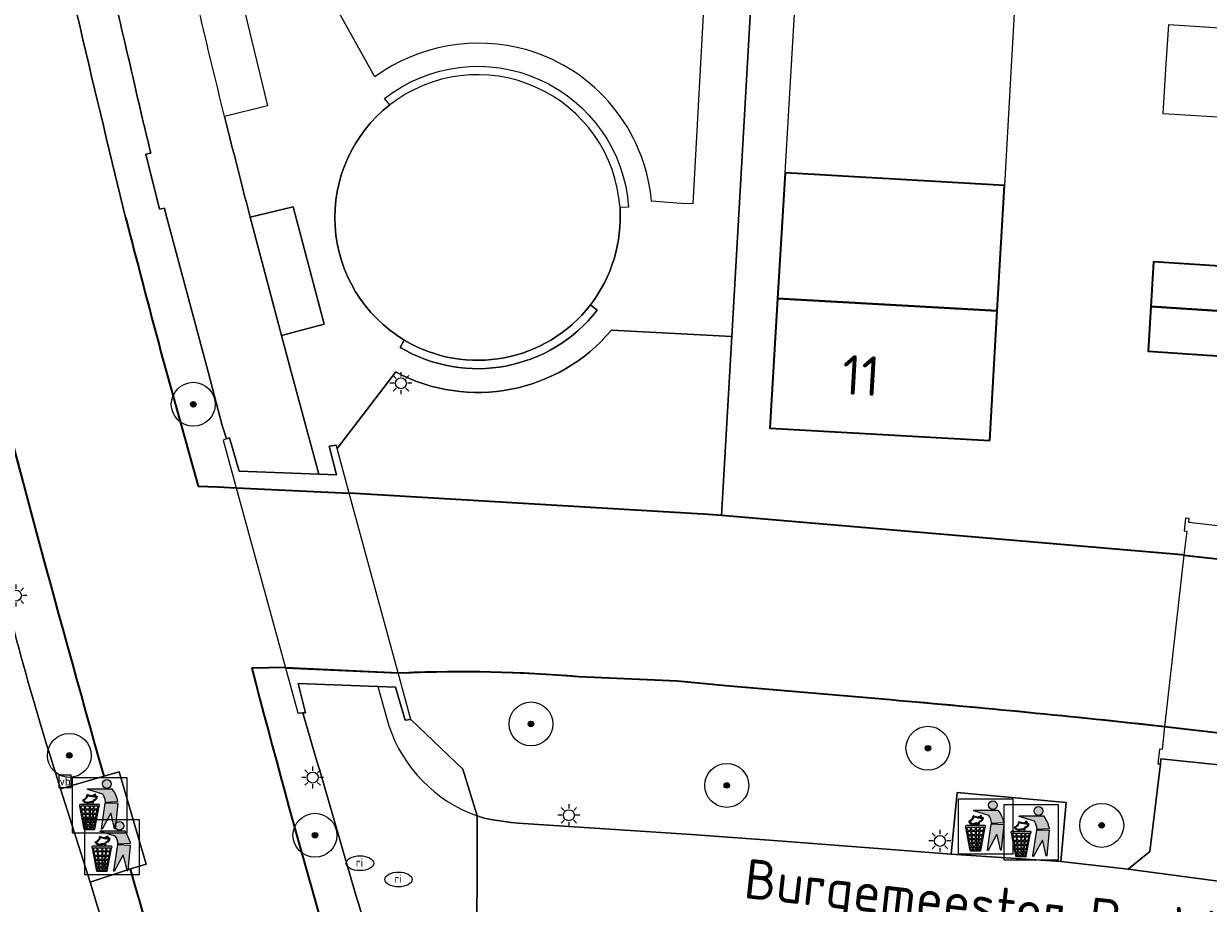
# Model space of a CAD drawing. Header units: metres. Extents: x 89394 to 92106, y 463550 to 466167.
# Tile 37 of 112: x 90453 to 90507, y 465385 to 465425. Entities that reach past the tile are written whole.
import ezdxf
from ezdxf.enums import TextEntityAlignment as Align

# ---------------------------------------------------------------- set-up
doc = ezdxf.new("R2010")
doc.units = ezdxf.units.M
for name, color, linetype, lineweight in [('B-PV-GK-BESCHOEIING-G', 253, 'OB-BESCHOEIING-BLOK', 35), ('B-PV-GR-BEPLANTING_CULTUUR_BODEMBEDEKKER-GV', 90, 'Continuous', 18), ('B-PV-GR-BOOM-S', 90, 'Continuous', 25), ('B-PV-IE-AFVAL APART PLAATS-S', 7, 'Continuous', 25), ('B-PV-IE-MEUBILAIR-S', 7, 'Continuous', 25), ('B-PV-IE-TERREINAFSCHEIDING_KUNSTMATIG_MUUR-GV', 7, 'Continuous', 18), ('B-PV-KW-KUNSTWERK_DEK-GV', 170, 'Continuous', 18), ('B-PV-OG-BEBOUWING-GV', 7, 'Continuous', 35), ('B-PV-OG-BEBOUWING-T18', 1, 'Continuous', 18), ('B-PV-OG-TERREIN_BEGROEID-GV', 7, 'Continuous', 18), ('B-PV-OG-TERREIN_ERF-GV', 50, 'Continuous', 18), ('B-PV-OG-TOPOGRAFIE-T18', 1, 'Continuous', 18), ('B-PV-OG-WATER-GV', 130, 'Continuous', 18), ('B-PV-VH-VERHARDING_BETONSTRAATSTEEN-GV', 190, 'Continuous', 18), ('B-PV-VH-VERHARDING_GESLOTEN_KUNSTSTOF-GV', 10, 'Continuous', 18), ('B-PV-VH-VERHARDING_OPEN-GV', 40, 'Continuous', 18), ('B-PV-VW-MARKERING_PICTOGRAM-G', 7, 'Continuous', 18)]:
    doc.layers.add(name, color=color, linetype=linetype, lineweight=lineweight)
doc.styles.add('NLCS-ISO', font='NLCS-ISO.ttf')
doc.styles.add('NLCS-ISO-M500-T18', font='NLCS-ISO.ttf', dxfattribs={"height": 0.9})
doc.linetypes.add('OB-BESCHOEIING-BLOK', pattern='A,6,-1,[152,NLCS.SHX,S=2,R=0,X=-1,Y=0]', length=7)

# ---------------------------------------------------------------- blocks, each defined once
blk = doc.blocks.new('SIE-AFVAL APART PLAATS-SO')
h = blk.add_hatch(color=256)
h.dxf.hatch_style = 1
h.paths.add_polyline_path([(-0.09, 0.07), (-1.76, 0.07, 0.819081), (-1.79, -0.09), (-1.4, -2.19, 0.36153), (-1.37, -2.21), (-0.47, -2.21, 0.36153), (-0.44, -2.19), (-0.05, -0.09, 0.819081)])
h.paths.add_polyline_path([(-0.16, -0.1), (-0.2, -0.33), (-0.49, -0.33), (-0.47, -0.1)], flags=16)
h.paths.add_polyline_path([(-0.55, -0.1), (-0.58, -0.33), (-0.87, -0.33), (-0.87, -0.1)], flags=16)
h.paths.add_polyline_path([(-0.22, -0.42), (-0.27, -0.73), (-0.53, -0.73), (-0.5, -0.42)], flags=16)
h.paths.add_polyline_path([(-0.58, -0.42), (-0.61, -0.73), (-0.87, -0.73), (-0.87, -0.42)], flags=16)
h.paths.add_polyline_path([(-0.95, -0.1), (-0.95, -0.33), (-1.27, -0.33), (-1.29, -0.1)], flags=16)
h.paths.add_polyline_path([(-0.95, -0.42), (-0.95, -0.73), (-1.23, -0.73), (-1.26, -0.42)], flags=16)
h.paths.add_polyline_path([(-0.29, -0.83), (-0.34, -1.09), (-0.56, -1.09), (-0.54, -0.83)], flags=16)
h.paths.add_polyline_path([(-0.62, -0.83), (-0.65, -1.09), (-0.87, -1.09), (-0.87, -0.83)], flags=16)
h.paths.add_polyline_path([(-0.95, -0.83), (-0.95, -1.09), (-1.2, -1.09), (-1.22, -0.83)], flags=16)
h.paths.add_polyline_path([(-1.35, -0.33), (-1.64, -0.33), (-1.69, -0.1), (-1.37, -0.1)], flags=16)
h.paths.add_polyline_path([(-1.34, -0.42), (-1.31, -0.73), (-1.57, -0.73), (-1.63, -0.42)], flags=16)
h.paths.add_polyline_path([(-0.36, -1.18), (-0.41, -1.44), (-0.6, -1.44), (-0.57, -1.18)], flags=16)
h.paths.add_polyline_path([(-0.65, -1.18), (-0.68, -1.44), (-0.87, -1.44), (-0.87, -1.18)], flags=16)
h.paths.add_polyline_path([(-1.3, -0.83), (-1.28, -1.09), (-1.5, -1.09), (-1.55, -0.83)], flags=16)
h.paths.add_polyline_path([(-0.95, -1.18), (-0.95, -1.44), (-1.17, -1.44), (-1.19, -1.18)], flags=16)
h.paths.add_polyline_path([(-0.42, -1.53), (-0.47, -1.79), (-0.63, -1.79), (-0.6, -1.53)], flags=16)
h.paths.add_polyline_path([(-1.27, -1.18), (-1.25, -1.44), (-1.44, -1.44), (-1.49, -1.18)], flags=16)
h.paths.add_polyline_path([(-0.69, -1.53), (-0.71, -1.79), (-0.87, -1.79), (-0.87, -1.53)], flags=16)
h.paths.add_polyline_path([(-0.95, -1.53), (-0.95, -1.79), (-1.13, -1.79), (-1.16, -1.53)], flags=16)
h.paths.add_polyline_path([(-1.24, -1.53), (-1.22, -1.79), (-1.37, -1.79), (-1.42, -1.53)], flags=16)
h.paths.add_polyline_path([(-0.49, -1.89), (-0.53, -2.13), (-0.66, -2.13), (-0.64, -1.89)], flags=16)
h.paths.add_polyline_path([(-0.72, -1.89), (-0.74, -2.13), (-0.87, -2.13), (-0.87, -1.89)], flags=16)
h.paths.add_polyline_path([(-0.95, -1.89), (-0.95, -2.13), (-1.1, -2.13), (-1.12, -1.89)], flags=16)
h.paths.add_polyline_path([(-1.21, -1.89), (-1.18, -2.13), (-1.31, -2.13), (-1.35, -1.89)], flags=16)
h.paths.add_polyline_path([(-0.19, 0.78, -0.01173), (-0.3, 0.78, -0.148797), (-0.42, 1.03, -0.136076), (-0.69, 0.87), (-0.78, 0.85, -0.038293), (-1.14, 0.96), (-1.19, 0.81, -0.243822), (-1.56, 0.45, 0.344326), (-1, 0.22, -0.139345), (-0.6, 0.22, 0.618436), (-0.56, 0.27, -0.441494), (-0.47, 0.44, 0.309048)])
h.paths.add_polyline_path([(-0.49, 0.51, 0.351556), (-0.64, 0.31, 0.121061), (-1.02, 0.29, -0.288745), (-1.45, 0.42, 0.203599), (-1.12, 0.79), (-1.09, 0.87, 0.083075), (-0.28, 0.71, -0.242261)], flags=16)
h.paths.add_polyline_path([(-0.4, 0.79, -0.023345), (-0.63, 0.82, 0.07081), (-0.46, 0.9, 0.059965)], flags=16)
h.paths.add_polyline_path([(1.12, 1.48), (-1.07, 1.48, 0.860559), (-1.08, 1.42), (0.29, 1, -0.146703), (0.53, 0.28, 0.421968), (0.56, 0.25), (1.6, 0.31, 0.450293), (1.63, 0.34, 0.122241)])
h.paths.add_polyline_path([(0.26, 1.93, 1), (1.07, 1.93, 1)])
h.paths.add_polyline_path([(1.65, 0.15, 0.429303), (1.62, 0.18), (0.55, 0.23, 0.38429), (0.51, 0.2), (0.16, -2.16, 0.83726), (0.22, -2.18), (0.99, -0.78, -0.688204), (1.05, -0.78), (1.36, -2.14, 0.84934), (1.42, -2.14)])
for p, q in [((-0.09, 0.07), (-1.76, 0.07)), ((-1.4, -2.19), (-1.79, -0.09)), ((-1.37, -0.1), (-1.69, -0.1)), ((-1.64, -0.33), (-1.69, -0.1)), ((-1.64, -0.33), (-1.35, -0.33)), ((-1.63, -0.42), (-1.34, -0.42)), ((-1.57, -0.73), (-1.63, -0.42)), ((-1.57, -0.73), (-1.31, -0.73)), ((-1.55, -0.83), (-1.3, -0.83)), ((-1.5, -1.09), (-1.55, -0.83)), ((-0.95, -0.1), (-1.29, -0.1)), ((-1.27, -0.33), (-0.95, -0.33)), ((-1.26, -0.42), (-0.95, -0.42)), ((-1.23, -0.73), (-0.95, -0.73)), ((-1.22, -0.83), (-0.95, -0.83)), ((-0.95, -0.1), (-0.95, -0.33)), ((-0.95, -0.42), (-0.95, -0.73)), ((-0.95, -0.83), (-0.95, -1.09)), ((-0.87, -0.1), (-0.87, -0.33)), ((-0.55, -0.1), (-0.87, -0.1)), ((-0.87, -0.33), (-0.58, -0.33)), ((-0.87, -0.42), (-0.87, -0.73)), ((-0.87, -0.42), (-0.58, -0.42)), ((-0.87, -0.73), (-0.61, -0.73)), ((-0.87, -0.83), (-0.62, -0.83)), ((-0.87, -0.83), (-0.87, -1.09)), ((-0.54, -0.83), (-0.29, -0.83)), ((-0.53, -0.73), (-0.27, -0.73)), ((-0.5, -0.42), (-0.22, -0.42)), ((-0.49, -0.33), (-0.2, -0.33)), ((-0.16, -0.1), (-0.47, -0.1)), ((-0.44, -2.19), (-0.05, -0.09)), ((-0.34, -1.09), (-0.29, -0.83)), ((-0.27, -0.73), (-0.22, -0.42)), ((-0.2, -0.33), (-0.16, -0.1)), ((-1.5, -1.09), (-1.28, -1.09)), ((-1.49, -1.18), (-1.27, -1.18)), ((-1.44, -1.44), (-1.49, -1.18)), ((-1.44, -1.44), (-1.25, -1.44)), ((-1.42, -1.53), (-1.24, -1.53)), ((-1.37, -1.79), (-1.42, -1.53)), ((-1.37, -1.79), (-1.22, -1.79)), ((-1.31, -2.13), (-1.35, -1.89)), ((-1.35, -1.89), (-1.21, -1.89)), ((-1.31, -2.13), (-1.18, -2.13)), ((-1.2, -1.09), (-0.95, -1.09)), ((-1.19, -1.18), (-0.95, -1.18)), ((-1.17, -1.44), (-0.95, -1.44)), ((-1.16, -1.53), (-0.95, -1.53)), ((-1.13, -1.79), (-0.95, -1.79)), ((-1.12, -1.89), (-0.95, -1.89)), ((-1.1, -2.13), (-0.95, -2.13)), ((-0.95, -1.18), (-0.95, -1.44)), ((-0.95, -1.53), (-0.95, -1.79)), ((-0.95, -1.89), (-0.95, -2.13)), ((-0.87, -1.09), (-0.65, -1.09)), ((-0.87, -1.18), (-0.65, -1.18)), ((-0.87, -1.18), (-0.87, -1.44)), ((-0.87, -1.44), (-0.68, -1.44)), ((-0.87, -1.53), (-0.69, -1.53)), ((-0.87, -1.53), (-0.87, -1.79)), ((-0.87, -1.79), (-0.71, -1.79)), ((-0.87, -1.89), (-0.87, -2.13)), ((-0.87, -1.89), (-0.72, -1.89)), ((-0.87, -2.13), (-0.74, -2.13)), ((-0.66, -2.13), (-0.53, -2.13)), ((-0.64, -1.89), (-0.49, -1.89)), ((-0.63, -1.79), (-0.47, -1.79)), ((-0.6, -1.44), (-0.41, -1.44)), ((-0.6, -1.53), (-0.42, -1.53)), ((-0.57, -1.18), (-0.36, -1.18)), ((-0.56, -1.09), (-0.34, -1.09)), ((-0.53, -2.13), (-0.49, -1.89)), ((-0.47, -1.79), (-0.42, -1.53)), ((-0.41, -1.44), (-0.36, -1.18)), ((-1.37, -2.21), (-0.47, -2.21))]:
    blk.add_line(p, q)
blk.add_lwpolyline([(-2.5, -2.51), (2.5, -2.51), (2.5, 2.49), (-2.5, 2.49)], close=True)
for points in [[(-1.07, 1.48), (1.12, 1.48, -0.122241), (1.63, 0.34, -0.450293), (1.6, 0.31), (0.56, 0.25, -0.421968), (0.53, 0.28, 0.146703), (0.29, 1), (-1.08, 1.42, -0.860559)], [(-1.09, 0.87), (-1.12, 0.79, -0.203599), (-1.45, 0.42, 0.288745), (-1.02, 0.29, -0.121061), (-0.64, 0.31, -0.351556), (-0.49, 0.51, 0.242261), (-0.28, 0.71, -0.083075)], [(0.55, 0.23), (1.62, 0.18, -0.429303), (1.65, 0.15), (1.42, -2.14, -0.84934), (1.36, -2.14), (1.05, -0.78, 0.688204), (0.99, -0.78), (0.22, -2.18, -0.83726), (0.16, -2.16), (0.51, 0.2, -0.38429)]]:
    blk.add_lwpolyline(points, format="xyb", close=True)
for points in [[(-0.78, 0.85, -0.038293), (-1.14, 0.96), (-1.19, 0.81, -0.243822), (-1.56, 0.45, 0.344326), (-1, 0.22, -0.139345), (-0.6, 0.22, 0.618436), (-0.56, 0.27, -0.441494), (-0.47, 0.44, 0.309048), (-0.19, 0.78, -0.01173), (-0.3, 0.78, -0.01173)], [(-0.78, 0.85), (-0.69, 0.87, 0.136076), (-0.42, 1.03, 0.156405), (-0.29, 0.77)], [(-0.78, 0.85), (-0.69, 0.87, 0.136076), (-0.42, 1.03, 0.148797), (-0.3, 0.78, 0.148797)], [(-0.63, 0.82, 0.07081), (-0.46, 0.9, 0.059965), (-0.4, 0.79, 0.059965)], [(-0.4, 0.79, -0.023345), (-0.63, 0.82)]]:
    blk.add_lwpolyline(points, format="xyb")
for points in [[(-1.35, -0.33), (-1.37, -0.1)], [(-1.31, -0.73), (-1.34, -0.42)], [(-1.28, -1.09), (-1.3, -0.83)], [(-1.27, -0.33), (-1.29, -0.1)], [(-1.23, -0.73), (-1.26, -0.42)], [(-1.2, -1.09), (-1.22, -0.83)], [(-0.65, -1.09), (-0.62, -0.83)], [(-0.61, -0.73), (-0.58, -0.42)], [(-0.58, -0.33), (-0.55, -0.1)], [(-0.56, -1.09), (-0.54, -0.83)], [(-0.53, -0.73), (-0.5, -0.42)], [(-0.49, -0.33), (-0.47, -0.1)], [(-1.25, -1.44), (-1.27, -1.18)], [(-1.22, -1.79), (-1.24, -1.53)], [(-1.18, -2.13), (-1.21, -1.89)], [(-1.17, -1.44), (-1.19, -1.18)], [(-1.13, -1.79), (-1.16, -1.53)], [(-1.1, -2.13), (-1.12, -1.89)], [(-0.74, -2.13), (-0.72, -1.89)], [(-0.71, -1.79), (-0.69, -1.53)], [(-0.68, -1.44), (-0.65, -1.18)], [(-0.66, -2.13), (-0.64, -1.89)], [(-0.63, -1.79), (-0.6, -1.53)], [(-0.6, -1.44), (-0.57, -1.18)], [(-1.18, -2.22), (-1.18, -2.21)]]:
    blk.add_lwpolyline(points)
blk.add_circle((0.66, 1.93), 0.401)
for centre, radius, start, end in [((-1.76, -0.01), 0.0869, 90, 247.281), ((-0.09, -0.01), 0.0869, 292.719, 90), ((-1.37, -2.18), 0.0318, 190.4943, 270), ((-0.47, -2.18), 0.0318, 270, 349.5057)]:
    blk.add_arc(centre, radius, start, end)
blk = doc.blocks.new('SIE-MEUBILAIR_BORD_VERKEER-SO')
blk.add_lwpolyline([(-0.5625, -0.5625), (0.5625, -0.5625), (0.5625, 0.5625), (-0.5625, 0.5625)], close=True)
at = {"style": 'NLCS-ISO'}
blk.add_text('vb', height=0.75, dxfattribs=at).set_placement((0, 0), align=Align.MIDDLE_CENTER)
blk = doc.blocks.new('SIE-MEUBILAIR_PAAL_LICHTMAST-SO')
for points in [[(-0.62, 0), (-1, 0)], [(-0.71, 0.71), (-0.44, 0.44)], [(0, 1), (0, 0.62)], [(0.44, 0.44), (0.71, 0.71)], [(1, 0), (0.62, 0)], [(-0.71, -0.71), (-0.44, -0.44)], [(0, -0.62), (0, -1)], [(0.44, -0.44), (0.71, -0.71)]]:
    blk.add_lwpolyline(points)
blk.add_circle((0, 0), 0.5)
blk = doc.blocks.new('SIE-MEUBILAIR_PUT_RIOOLPUT-SO')
blk.add_ellipse((0, 0), major_axis=(1.25, 0), ratio=0.54)
at = {"style": 'NLCS-ISO'}
blk.add_text('ri', height=0.75, dxfattribs=at).set_placement((-0.04, 0.07), align=Align.MIDDLE_CENTER)
blk = doc.blocks.new('SGR-BOOM_GBKN-SO')
at = {"linetype": 'ByBlock', "lineweight": 18}
h = blk.add_hatch(color=0, dxfattribs=at)
h.dxf.hatch_style = 1
edge = h.paths.add_edge_path()
edge.add_arc((0, 0), 0.25, 0, 360)
at = {"color": 0, "linetype": 'ByBlock', "lineweight": 18}
for radius in [2, 0.25]:
    blk.add_circle((0, 0), radius, dxfattribs=at)
at = {"color": 0, "linetype": 'ByBlock', "lineweight": 18, "style": 'NLCS-ISO'}
blk.add_attdef('SOORT', (2.5, 0), '', height=1.5, dxfattribs=at)

msp = doc.modelspace()

# ---------------------------------------------------------------- linework, layer by layer
at = {"layer": 'B-PV-GK-BESCHOEIING-G'}
for points in [[(90457.865, 465416.613, 0.007277), (90461.17, 465404.376)], [(90456.884, 465391.17, -0.00685), (90450.526, 465414.838)], [(90463.604, 465396.095, 0.021875), (90477.332, 465351.57)], [(90478.49, 465395.694, 0.032463), (90470.495, 465395.867)], [(90505.164, 465393.425, 0.006243), (90492.679, 465394.643)], [(90474.04, 465338.343, -0.019914), (90458.082, 465386.955)]]:
    msp.add_lwpolyline(points, format="xyb", dxfattribs=at)
at = {"layer": 'B-PV-GK-BESCHOEIING-G', "flags": 128}
for points in [[(90461.17, 465404.376), (90462.053, 465404.338)], [(90462.053, 465404.338), (90462.899, 465404.298)], [(90462.899, 465404.298), (90468.043, 465404.053)], [(90484.988, 465403.041), (90484.399, 465403.091), (90468.043, 465404.053)], [(90506.045, 465401.238), (90505.945, 465401.249), (90484.988, 465403.041)], [(90506.045, 465401.238), (90510.719, 465400.718)], [(90465.127, 465396.114), (90463.604, 465396.095)], [(90465.127, 465396.114), (90465.141, 465396.113)], [(90465.141, 465396.113), (90470.273, 465395.877)], [(90470.495, 465395.867), (90470.273, 465395.877)], [(90492.679, 465394.643), (90485.185, 465395.286), (90482.991, 465395.505), (90478.49, 465395.694)], [(90509.881, 465392.881), (90505.164, 465393.425)]]:
    msp.add_lwpolyline(points, dxfattribs=at)
at = {"layer": 'B-PV-GR-BEPLANTING_CULTUUR_BODEMBEDEKKER-GV'}
for points in [[(90449.572, 465455.143, 0.013852), (90457.255, 465419.11)], [(90458.192, 465423.025, -0.01084), (90456.086, 465432.691)], [(90458.969, 465419.705, -0.006264), (90458.192, 465423.025)], [(90457.865, 465416.613, 0.007277), (90461.17, 465404.376)], [(90479.978, 465411.475, -0.354051), (90470.162, 465409.577)]]:
    msp.add_lwpolyline(points, format="xyb", dxfattribs=at)
at = {"layer": 'B-PV-GR-BEPLANTING_CULTUUR_BODEMBEDEKKER-GV', "flags": 128}
for points in [[(90470.162, 465409.577), (90467.488, 465406.087), (90467.444, 465406.248), (90467.132, 465406.191), (90467.466, 465404.893), (90466.652, 465404.925), (90463.035, 465405.066), (90462.592, 465406.571), (90462.456, 465406.526), (90462.26, 465407.144), (90461.616, 465409.586), (90459.667, 465416.882), (90459.629, 465417.037), (90459.411, 465416.985), (90458.787, 465419.483), (90459.01, 465419.54), (90458.969, 465419.705)], [(90457.255, 465419.11), (90457.865, 465416.613)], [(90461.17, 465404.376), (90462.053, 465404.338), (90462.899, 465404.298), (90468.043, 465404.053), (90484.399, 465403.091), (90484.988, 465403.041), (90485.454, 465411.186)], [(90485.454, 465411.186), (90479.978, 465411.475)]]:
    msp.add_lwpolyline(points, dxfattribs=at)
at = {"layer": 'B-PV-IE-TERREINAFSCHEIDING_KUNSTMATIG_MUUR-GV'}
for points in [[(90470.36, 465410.693, 0.378794), (90479.337, 465412.395)], [(90479.027, 465412.626, -0.379644), (90470.545, 465411.028)]]:
    msp.add_lwpolyline(points, format="xyb", dxfattribs=at)
at = {"layer": 'B-PV-IE-TERREINAFSCHEIDING_KUNSTMATIG_MUUR-GV', "flags": 128}
for points in [[(90479.337, 465412.395), (90479.027, 465412.626)], [(90470.545, 465411.028), (90470.36, 465410.693)]]:
    msp.add_lwpolyline(points, dxfattribs=at)
at = {"layer": 'B-PV-KW-KUNSTWERK_DEK-GV', "flags": 128}
msp.add_lwpolyline([(90470.151, 465395.225), (90470.59, 465393.718), (90470.851, 465393.76), (90470.273, 465395.877), (90468.043, 465404.053), (90467.488, 465406.087), (90467.444, 465406.248), (90467.132, 465406.191), (90467.466, 465404.893), (90466.652, 465404.925), (90463.035, 465405.066), (90462.592, 465406.571), (90462.456, 465406.526), (90462.302, 465406.476), (90462.899, 465404.298), (90465.141, 465396.113), (90465.703, 465394.063), (90465.937, 465394.058), (90466.046, 465394.055), (90465.716, 465395.387), (90469.341, 465395.255)], close=True, dxfattribs=at)
msp.add_lwpolyline([(90510.847, 465402.198), (90506.261, 465402.723), (90506.281, 465402.898), (90506.257, 465402.901), (90506.121, 465402.916), (90506.056, 465402.339), (90506.168, 465402.326), (90506.045, 465401.238), (90505.164, 465393.425), (90505.047, 465392.388), (90504.927, 465392.4), (90504.855, 465391.733), (90504.98, 465391.735), (90504.996, 465391.97), (90509.677, 465391.484)], dxfattribs=at)
at = {"layer": 'B-PV-OG-BEBOUWING-GV', "flags": 128}
for points in [[(90497.869, 465418.064), (90487.883, 465418.639), (90487.546, 465412.925), (90497.542, 465412.364)], [(90504.535, 465412.557), (90508.031, 465412.326), (90508.165, 465414.36), (90504.656, 465414.591)], [(90497.203, 465406.451), (90497.542, 465412.364), (90487.546, 465412.925), (90487.197, 465407.021)], [(90504.535, 465412.557), (90504.413, 465410.522), (90507.087, 465410.345), (90507.897, 465410.292), (90508.031, 465412.326)]]:
    msp.add_lwpolyline(points, close=True, dxfattribs=at)
at = {"layer": 'B-PV-OG-TERREIN_BEGROEID-GV', "flags": 128}
for points in [[(90454.376, 465392.252), (90454.892, 465390.593), (90456.884, 465391.17), (90456.044, 465394.155), (90454.902, 465398.281), (90453.78, 465402.413), (90452.676, 465406.55), (90451.591, 465410.691), (90450.526, 465414.838), (90449.892, 465417.338), (90448.431, 465423.1), (90447.14, 465429.064)], [(90509.881, 465392.881), (90505.164, 465393.425), (90502.669, 465393.694), (90500.174, 465393.95), (90497.677, 465394.193), (90495.178, 465394.424), (90492.679, 465394.643), (90485.185, 465395.286), (90482.991, 465395.505), (90478.49, 465395.694), (90477.35, 465395.782), (90476.209, 465395.849), (90475.067, 465395.895), (90473.924, 465395.92), (90472.781, 465395.924), (90471.638, 465395.906), (90470.495, 465395.867), (90470.273, 465395.877), (90465.127, 465396.114), (90463.604, 465396.095), (90464.455, 465392.876), (90465.326, 465389.663), (90466.217, 465386.456), (90467.128, 465383.253)], [(90465.937, 465394.058), (90466.046, 465394.055), (90465.716, 465395.387), (90469.341, 465395.255), (90470.151, 465395.225), (90470.59, 465393.718), (90470.851, 465393.76), (90473.216, 465391.498), (90473.862, 465389.37), (90473.924, 465389.348), (90473.987, 465389.326), (90474.05, 465389.306), (90474.114, 465389.286), (90474.177, 465389.267), (90474.485, 465389.207), (90474.794, 465389.153), (90475.105, 465389.107), (90475.416, 465389.067), (90475.728, 465389.034), (90479.675, 465388.782), (90483.621, 465388.515), (90487.565, 465388.232), (90491.509, 465387.933), (90495.451, 465387.619), (90495.714, 465390.424), (90500.686, 465389.978), (90500.443, 465387.287), (90503.504, 465386.948), (90504.494, 465387.747), (90504.98, 465391.735), (90504.996, 465391.97), (90509.677, 465391.484)], [(90459.356, 465382.57), (90458.269, 465386.299), (90458.082, 465386.955), (90456.246, 465386.342), (90457.54, 465382.076)]]:
    msp.add_lwpolyline(points, dxfattribs=at)
at = {"layer": 'B-PV-OG-TERREIN_BEGROEID-GV'}
for points in [[(90452.714, 465398.044, 0.007979), (90454.376, 465392.252)], [(90472.345, 465372.229, -0.002017), (90465.937, 465394.058)]]:
    msp.add_lwpolyline(points, format="xyb", dxfattribs=at)
at = {"layer": 'B-PV-OG-TERREIN_ERF-GV', "flags": 128}
for points in [[(90509.106, 465429.055), (90498.533, 465429.655), (90498.195, 465423.755), (90497.869, 465418.064), (90497.542, 465412.364), (90497.203, 465406.451), (90487.197, 465407.021), (90487.546, 465412.925), (90487.883, 465418.639), (90488.219, 465424.329), (90488.567, 465430.22), (90486.55, 465430.334), (90486.427, 465428.178), (90485.454, 465411.186), (90484.988, 465403.041), (90505.945, 465401.249), (90506.045, 465401.238), (90510.719, 465400.718)], [(90508.579, 465421.112), (90505.096, 465421.328), (90505.222, 465423.361), (90505.348, 465425.393), (90508.848, 465425.16)], [(90507.897, 465410.292), (90507.087, 465410.345), (90504.413, 465410.522), (90504.535, 465412.557), (90504.656, 465414.591), (90508.165, 465414.36)]]:
    msp.add_lwpolyline(points, dxfattribs=at)
at = {"layer": 'B-PV-OG-WATER-GV'}
for points in [[(90457.255, 465419.11, -0.013852), (90449.572, 465455.143)], [(90461.17, 465404.376, -0.007277), (90457.865, 465416.613)]]:
    msp.add_lwpolyline(points, format="xyb", dxfattribs=at)
at = {"layer": 'B-PV-OG-WATER-GV', "flags": 128}
for points in [[(90457.865, 465416.613), (90457.255, 465419.11)], [(90452.676, 465406.55), (90453.78, 465402.413), (90454.902, 465398.281), (90456.044, 465394.155), (90456.884, 465391.17), (90457.571, 465391.368), (90458.795, 465387.166), (90458.082, 465386.955), (90458.269, 465386.299), (90459.356, 465382.57)], [(90510.719, 465400.718), (90506.045, 465401.238), (90505.945, 465401.249), (90484.988, 465403.041), (90484.399, 465403.091), (90468.043, 465404.053), (90462.899, 465404.298), (90462.053, 465404.338), (90461.17, 465404.376)], [(90467.128, 465383.253), (90466.217, 465386.456), (90465.326, 465389.663), (90464.455, 465392.876), (90463.604, 465396.095), (90465.127, 465396.114), (90470.273, 465395.877), (90470.495, 465395.867), (90471.638, 465395.906), (90472.781, 465395.924), (90473.924, 465395.92), (90475.067, 465395.895), (90476.209, 465395.849), (90477.35, 465395.782), (90478.49, 465395.694), (90482.991, 465395.505), (90485.185, 465395.286), (90492.679, 465394.643), (90495.178, 465394.424), (90497.677, 465394.193), (90500.174, 465393.95), (90502.669, 465393.694), (90505.164, 465393.425), (90509.881, 465392.881)]]:
    msp.add_lwpolyline(points, dxfattribs=at)
at = {"layer": 'B-PV-VH-VERHARDING_BETONSTRAATSTEEN-GV', "flags": 128}
for points in [[(90454.696, 465457.365), (90456.681, 465457.761), (90458.875, 465447.035), (90456.921, 465446.593), (90457.722, 465442.718), (90459.67, 465443.169), (90461.883, 465432.458), (90462.813, 465428.013), (90463.039, 465427.038), (90464.326, 465421.687), (90462.369, 465421.206)], [(90479.978, 465411.475), (90485.454, 465411.186), (90486.427, 465428.178), (90485.355, 465428.233), (90463.565, 465429.433)], [(90469.209, 465423.015), (90466.927, 465427.103), (90476.824, 465426.547)], [(90476.824, 465426.547), (90484.178, 465426.126), (90483.687, 465417.222), (90483.153, 465417.244), (90481.804, 465417.346)], [(90469.887, 465421.733), (90469.653, 465422.028)], [(90458.969, 465419.705), (90459.01, 465419.54), (90458.787, 465419.483), (90459.411, 465416.985), (90459.629, 465417.037), (90459.667, 465416.882), (90461.616, 465409.586), (90462.26, 465407.144), (90462.456, 465406.526), (90462.592, 465406.571), (90463.035, 465405.066), (90466.652, 465404.925), (90465.441, 465409.411), (90464.958, 465411.242)], [(90464.958, 465411.242), (90463.54, 465416.614), (90463.361, 465417.293)], [(90463.361, 465417.293), (90463.54, 465416.614), (90465.495, 465417.093), (90466.896, 465411.746), (90464.958, 465411.242), (90465.441, 465409.411), (90466.652, 465404.925), (90467.466, 465404.893), (90467.132, 465406.191), (90467.444, 465406.248), (90467.488, 465406.087), (90470.162, 465409.577)], [(90480.758, 465417.082), (90480.37, 465417.062)], [(90479.027, 465412.626), (90479.337, 465412.395)], [(90470.36, 465410.693), (90470.545, 465411.028)], [(90473.857, 465381.93), (90473.862, 465389.37), (90473.216, 465391.498), (90470.851, 465393.76), (90470.59, 465393.718), (90470.151, 465395.225), (90469.341, 465395.255), (90465.716, 465395.387), (90466.046, 465394.055), (90465.937, 465394.058)], [(90453.16, 465384.082), (90454.08, 465381.027), (90457.54, 465382.076), (90456.246, 465386.342), (90454.892, 465390.593), (90454.376, 465392.252)], [(90510.226, 465386.041), (90503.504, 465386.948), (90500.443, 465387.287), (90495.451, 465387.619), (90491.509, 465387.933), (90487.565, 465388.232), (90483.621, 465388.515), (90479.675, 465388.782), (90475.728, 465389.034), (90475.416, 465389.067), (90475.105, 465389.107), (90474.794, 465389.153), (90474.485, 465389.207), (90474.177, 465389.267), (90474.114, 465389.286), (90474.05, 465389.306), (90473.987, 465389.326), (90473.924, 465389.348), (90473.862, 465389.37), (90473.857, 465381.93)]]:
    msp.add_lwpolyline(points, dxfattribs=at)
at = {"layer": 'B-PV-VH-VERHARDING_BETONSTRAATSTEEN-GV'}
for points in [[(90456.086, 465432.691, 0.01084), (90458.192, 465423.025)], [(90462.369, 465421.206, -0.00349), (90461.196, 465426.07)], [(90476.129, 465424.233, 0.229541), (90469.209, 465423.015)], [(90481.804, 465417.346, 0.308926), (90476.129, 465424.233)], [(90458.192, 465423.025, 0.006264), (90458.969, 465419.705)], [(90469.653, 465422.028, -0.601078), (90480.758, 465417.082)], [(90470.545, 465411.028, -0.5263), (90469.887, 465421.733)], [(90463.361, 465417.293, -0.002584), (90462.369, 465421.206)], [(90462.369, 465421.206, 0.002584), (90463.361, 465417.293)], [(90480.37, 465417.062, -0.179711), (90479.027, 465412.626)], [(90479.337, 465412.395, -0.378794), (90470.36, 465410.693)], [(90470.162, 465409.577, 0.354051), (90479.978, 465411.475)], [(90454.376, 465392.252, -0.007979), (90452.714, 465398.044)], [(90465.937, 465394.058, 0.002017), (90472.345, 465372.229)]]:
    msp.add_lwpolyline(points, format="xyb", dxfattribs=at)
at = {"layer": 'B-PV-VH-VERHARDING_BETONSTRAATSTEEN-GV', "flags": 128}
for points in [[(90463.54, 465416.614), (90464.958, 465411.242), (90466.896, 465411.746), (90465.495, 465417.093)], [(90510.226, 465386.041), (90509.33, 465387.24), (90509.765, 465391.226), (90509.657, 465391.235), (90509.677, 465391.484), (90504.996, 465391.97), (90504.98, 465391.735), (90504.494, 465387.747), (90503.504, 465386.948)], [(90458.082, 465386.955), (90458.795, 465387.166), (90457.571, 465391.368), (90456.884, 465391.17), (90454.892, 465390.593), (90456.246, 465386.342)], [(90495.451, 465387.619), (90500.443, 465387.287), (90500.686, 465389.978), (90495.714, 465390.424)]]:
    msp.add_lwpolyline(points, close=True, dxfattribs=at)
at = {"layer": 'B-PV-VH-VERHARDING_GESLOTEN_KUNSTSTOF-GV'}
for points in [[(90480.37, 465417.062, 0.600292), (90469.887, 465421.733)], [(90469.887, 465421.733, 0.5263), (90470.545, 465411.028)], [(90479.027, 465412.626, 0.179711), (90480.37, 465417.062)], [(90470.545, 465411.028, 0.379644), (90479.027, 465412.626)]]:
    msp.add_lwpolyline(points, format="xyb", dxfattribs=at)
at = {"layer": 'B-PV-VH-VERHARDING_OPEN-GV', "flags": 128}
msp.add_lwpolyline([(90465.937, 465394.058), (90466.046, 465394.055), (90465.716, 465395.387), (90469.341, 465395.255), (90470.151, 465395.225), (90470.59, 465393.718), (90470.851, 465393.76), (90470.273, 465395.877), (90468.043, 465404.053), (90467.488, 465406.087), (90467.444, 465406.248), (90467.132, 465406.191), (90467.466, 465404.893), (90466.652, 465404.925), (90463.035, 465405.066), (90462.592, 465406.571), (90462.456, 465406.526), (90462.302, 465406.476), (90462.899, 465404.298), (90465.141, 465396.113), (90465.703, 465394.063)], close=True, dxfattribs=at)
msp.add_lwpolyline([(90510.847, 465402.198), (90506.261, 465402.723), (90506.281, 465402.898), (90506.257, 465402.901), (90506.121, 465402.916), (90506.056, 465402.339), (90506.168, 465402.326), (90506.045, 465401.238), (90505.164, 465393.425), (90505.047, 465392.388), (90504.927, 465392.4), (90504.855, 465391.733), (90504.98, 465391.735), (90504.996, 465391.97), (90509.677, 465391.484)], dxfattribs=at)
at = {"layer": 'B-PV-VW-MARKERING_PICTOGRAM-G', "flags": 128}
msp.add_lwpolyline([(90469.341, 465395.255), (90469.851, 465393.471)], dxfattribs=at)
at = {"layer": 'B-PV-VW-MARKERING_PICTOGRAM-G'}
msp.add_lwpolyline([(90469.851, 465393.471, 0.232001), (90473.862, 465389.37)], format="xyb", dxfattribs=at)

# ---------------------------------------------------------------- block references
at = {"layer": 'B-PV-GR-BOOM-S', "xscale": 0.5, "yscale": 0.5, "zscale": 0.5}
for p in [(90460.943, 465408.103), (90476.317, 465393.553), (90494.388, 465392.446), (90455.302, 465392.118), (90485.231, 465390.753), (90502.3, 465388.934), (90466.483, 465388.485)]:
    msp.add_blockref('SGR-BOOM_GBKN-SO', p, dxfattribs=at)
at = {"layer": 'B-PV-IE-AFVAL APART PLAATS-S', "xscale": 0.5, "yscale": 0.5, "zscale": 0.5}
for p in [(90456.68, 465389.853), (90497.016, 465388.888), (90499.088, 465388.622), (90457.249, 465387.948)]:
    msp.add_blockref('SIE-AFVAL APART PLAATS-SO', p, dxfattribs=at)
at = {"layer": 'B-PV-IE-MEUBILAIR-S', "xscale": 0.5, "yscale": 0.5, "zscale": 0.5}
for name, p in [('SIE-MEUBILAIR_PAAL_LICHTMAST-SO', (90470.397, 465409.06)), ('SIE-MEUBILAIR_PAAL_LICHTMAST-SO', (90452.867, 465399.397)), ('SIE-MEUBILAIR_BORD_VERKEER-SO', (90455.108, 465390.937)), ('SIE-MEUBILAIR_PAAL_LICHTMAST-SO', (90466.378, 465391.113)), ('SIE-MEUBILAIR_PAAL_LICHTMAST-SO', (90478.041, 465389.397)), ('SIE-MEUBILAIR_PAAL_LICHTMAST-SO', (90494.935, 465388.227)), ('SIE-MEUBILAIR_PUT_RIOOLPUT-SO', (90468.531, 465387.211)), ('SIE-MEUBILAIR_PUT_RIOOLPUT-SO', (90470.286, 465386.471))]:
    msp.add_blockref(name, p, dxfattribs=at)

# ---------------------------------------------------------------- texts
at = {"layer": 'B-PV-OG-BEBOUWING-T18', "style": 'NLCS-ISO-M500-T18'}
msp.add_text('11', height=1.8, rotation=356.7, dxfattribs=at).set_placement((90491.346, 465409.416), align=Align.MIDDLE)
at = {"layer": 'B-PV-OG-TOPOGRAFIE-T18', "style": 'NLCS-ISO-M500-T18'}
msp.add_text('Burgemeester De Wildesingel', height=1.8, rotation=353.6, dxfattribs=at).set_placement((90501.611, 465384.517), align=Align.MIDDLE)

doc.saveas('drawing.dxf')
